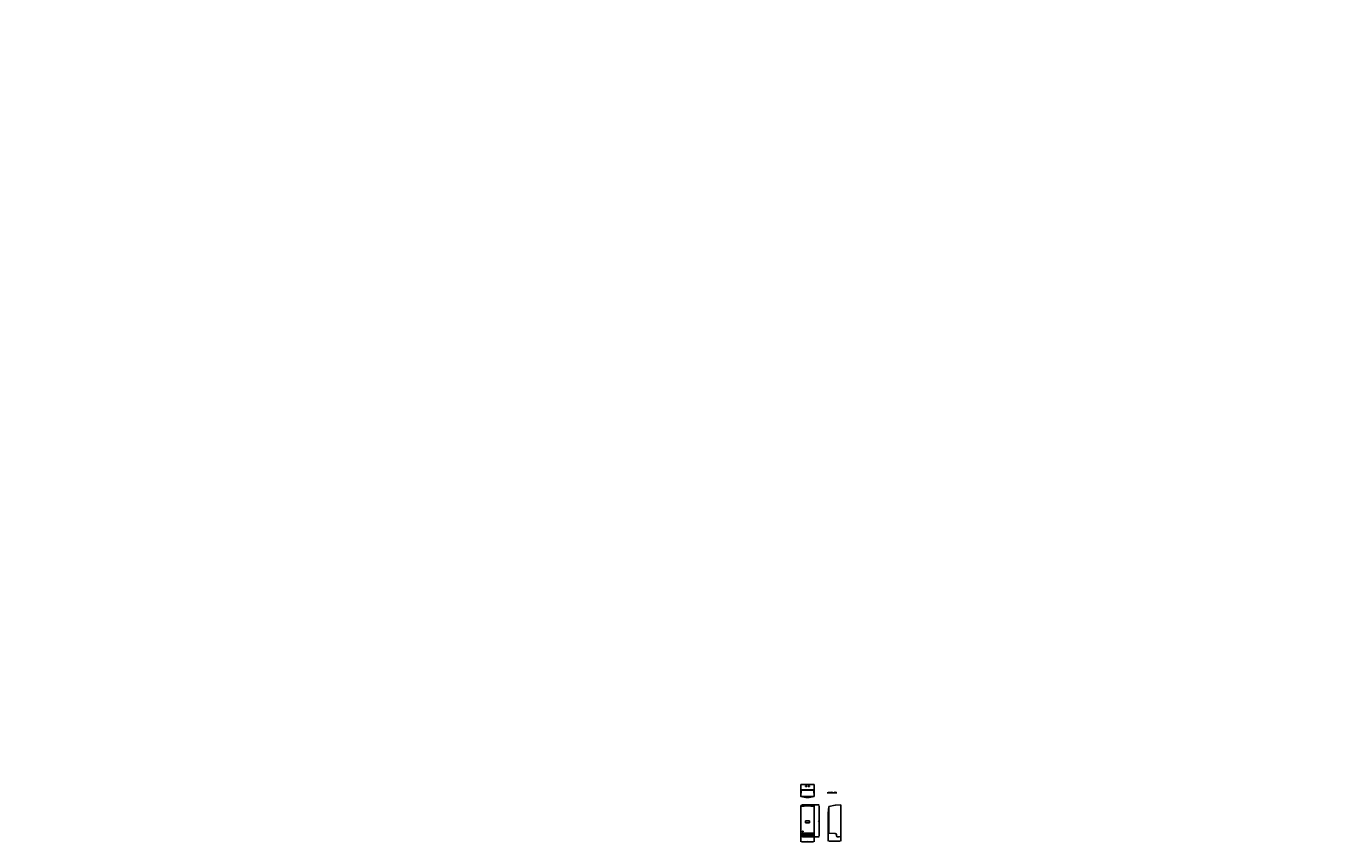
# Model space of a CAD drawing. Extents: x -1961 to 8807, y 2474 to 9210.
import ezdxf

# ---------------------------------------------------------------- set-up
doc = ezdxf.new("R2010")
doc.units = 0
doc.header["$LTSCALE"] = 10
doc.header["$MEASUREMENT"] = 0
doc.header["$PDSIZE"] = -1
doc.layers.get('0').update_dxf_attribs({"linetype": 'CONTINUOUS'})
doc.layers.get('DEFPOINTS').update_dxf_attribs({"linetype": 'CONTINUOUS'})
doc.layers.add('DIM', color=4, linetype='CONTINUOUS')
doc.styles.get("Standard").update_dxf_attribs({"font": 'txt', "height": 9})
doc.dimstyles.get("Standard").update_dxf_attribs({"dimscale": 0.5, "dimtxt": 3, "dimasz": 3, "dimexe": 1, "dimexo": 1, "dimgap": 1, "dimtad": 1, "dimdec": 0, "dimzin": 0, "dimdsep": 46, "dimtxsty": 'Standard', "dimcen": 0, "dimadec": 0, "dimazin": 0, "dimtm": 0.1, "dimtfac": 0.5, "dimtofl": 0, "dimtmove": 0, "dimatfit": 3, "dimfxl": 0, "dimtolj": 1, "dimtzin": 0, "dimarcsym": 0})

# ---------------------------------------------------------------- blocks, each defined once
blk = doc.blocks.new('*D3')
at = {"layer": 'DEFPOINTS', "color": 0}
for p in [(4437, 2529), (4548, 2529), (4437, 2475)]:
    blk.add_point(p, dxfattribs=at)
at = {"layer": 'DIM', "color": 0, "lineweight": -2}
for p, q in [((4437, 2527), (4437, 2474)), ((4548, 2527), (4548, 2474)), ((4542, 2475), (4443, 2475))]:
    blk.add_line(p, q, dxfattribs=at)
at = {"layer": 'DIM', "color": 0}
for points in [[(4443, 2476), (4443, 2474), (4437, 2475)], [(4542, 2476), (4542, 2474), (4548, 2475)]]:
    blk.add_solid(points, dxfattribs=at)
at = {"layer": 'DIM', "color": 0, "insert": (4492, 2481), "char_height": 9, "attachment_point": 5}
blk.add_mtext('\\A1;111', dxfattribs=at)
blk = doc.blocks.new('*D4')
at = {"layer": 'DEFPOINTS', "color": 0}
for p in [(4534, 2779), (4534, 2515), (4588, 2515)]:
    blk.add_point(p, dxfattribs=at)
at = {"layer": 'DIM', "color": 0, "lineweight": -2}
for p, q in [((4536, 2779), (4589, 2779)), ((4588, 2773), (4588, 2521)), ((4536, 2515), (4589, 2515))]:
    blk.add_line(p, q, dxfattribs=at)
at = {"layer": 'DIM', "color": 0}
for points in [[(4587, 2773), (4589, 2773), (4588, 2779)], [(4587, 2521), (4589, 2521), (4588, 2515)]]:
    blk.add_solid(points, dxfattribs=at)
at = {"layer": 'DIM', "color": 0, "insert": (4582, 2647), "char_height": 9, "attachment_point": 5, "rotation": 90}
blk.add_mtext('\\A1;264', dxfattribs=at)
blk = doc.blocks.new('*D5')
at = {"layer": 'DEFPOINTS', "color": 0}
for p in [(4662, 2656), (4662, 2480), (4768, 2529)]:
    blk.add_point(p, dxfattribs=at)
at = {"layer": 'DIM', "color": 0, "lineweight": -2}
for p, q in [((4662, 2654), (4662, 2479)), ((4762, 2480), (4668, 2480)), ((4768, 2527), (4768, 2479))]:
    blk.add_line(p, q, dxfattribs=at)
at = {"layer": 'DIM', "color": 0}
for points in [[(4668, 2481), (4668, 2479), (4662, 2480)], [(4762, 2481), (4762, 2479), (4768, 2480)]]:
    blk.add_solid(points, dxfattribs=at)
at = {"layer": 'DIM', "color": 0, "insert": (4715, 2486), "char_height": 9, "attachment_point": 5}
blk.add_mtext('\\A1;106', dxfattribs=at)

msp = doc.modelspace()

# ---------------------------------------------------------------- linework, layer by layer
at = {"color": 7, "linetype": 'Continuous'}
for p, q in [((4436.6, 2947.7), (4436.6, 2904.7)), ((4547.6, 2947.7), (4436.6, 2947.7)), ((4475.1, 2936.1), (4475.1, 2932.3)), ((4486.4, 2936.1), (4475.1, 2936.1)), ((4486.4, 2932.3), (4475.1, 2932.3)), ((4486.4, 2936.1), (4486.4, 2932.3)), ((4509.2, 2936.1), (4497.9, 2936.1)), ((4497.9, 2936.1), (4497.9, 2932.3)), ((4509.2, 2932.3), (4497.9, 2932.3)), ((4509.2, 2936.1), (4509.2, 2932.3)), ((4547.6, 2947.7), (4547.6, 2904.7)), ((4436.6, 2904.7), (4436.6, 2900.8)), ((4436.6, 2900.8), (4436.6, 2849.7)), ((4436.6, 2849.7), (4439.2, 2899)), ((4545.6, 2847.7), (4438.6, 2847.7)), ((4544.7, 2900.8), (4439.5, 2900.8)), ((4539.1, 2904.7), (4445.1, 2904.7)), ((4547.6, 2849.7), (4545.1, 2899)), ((4547.6, 2904.7), (4547.6, 2900.8)), ((4547.6, 2900.8), (4547.6, 2849.7)), ((4436.6, 2765.2), (4436.6, 2529.2)), ((4540.6, 2776.6), (4443.6, 2776.6)), ((4533.6, 2779.2), (4450.6, 2779.2)), ((4533.6, 2778.5), (4450.6, 2778.5)), ((4547.6, 2765.2), (4547.6, 2529.2)), ((4720.8, 2776.6), (4667.7, 2767.2)), ((4667.7, 2767.2), (4667.7, 2545.7)), ((4767.7, 2779.2), (4724.7, 2778.5)), ((4767.7, 2529.2), (4767.7, 2779.2)), ((4509.1, 2649.1), (4475.1, 2649.1)), ((4475.1, 2631.1), (4475.1, 2649.1)), ((4509.1, 2631.1), (4475.1, 2631.1)), ((4509.1, 2631.1), (4509.1, 2649.1)), ((4547.6, 2545.7), (4436.6, 2545.7)), ((4436.6, 2545.7), (4436.6, 2544.8)), ((4547.6, 2544.8), (4436.6, 2544.8)), ((4436.6, 2544.8), (4436.6, 2531.8)), ((4547.6, 2531.8), (4436.6, 2531.8)), ((4436.6, 2531.8), (4436.6, 2529.2)), ((4546.7, 2524.2), (4437.5, 2524.2)), ((4533.6, 2515.2), (4450.6, 2515.2)), ((4547.6, 2545.7), (4547.6, 2544.8)), ((4547.6, 2544.8), (4547.6, 2531.8)), ((4547.6, 2531.8), (4547.6, 2529.2)), ((4667.7, 2545.7), (4719.5, 2544.8)), ((4732.2, 2531.8), (4732.2, 2524.2)), ((4741.2, 2515.2), (4753.7, 2515.2))]:
    msp.add_line(p, q, dxfattribs=at)
msp.add_circle((4452.7, 2559.7), 3.25, dxfattribs=at)
for centre, radius, start, end in [((4438.6, 2849.7), 2, 180, 270), ((4492.1, 3083.2), 241.5, 257.20209, 282.79791), ((4445.1, 2898.7), 6, 90, 177.04621), ((4539.1, 2898.7), 6, 2.95379, 90), ((4545.6, 2849.7), 2, 270, 0), ((4450.6, 2765.2), 14, 90, 180), ((4450.6, 2764.5), 14, 90, 180), ((4492.1, 2511.5), 259.8, 77.6629, 102.3371), ((4533.6, 2765.2), 14, 0, 90), ((4533.6, 2764.5), 14, 0, 90), ((5679.7, 2656.5), 1018, 173.75459, 186.24541), ((4719.4, 2784.5), 8, 280, 311.52334), ((4450.6, 2529.2), 14, 180, 270), ((4533.6, 2529.2), 14, 270, 0), ((4719.2, 2531.8), 13, 0, 89), ((4741.2, 2524.2), 9, 180, 270), ((4753.7, 2529.2), 14, 270, 0)]:
    msp.add_arc(centre, radius, start, end, dxfattribs=at)

# ---------------------------------------------------------------- texts
at = {"char_height": 5.5}
for insert, attachment_point in [((7576.8, 5042.3), 6), ((6217.7, 4689.6), 4)]:
    msp.add_mtext('\\A1;', dxfattribs=dict(at, insert=insert, attachment_point=attachment_point))
at = {"layer": 'DIM'}
for insert, char_height, attachment_point in [((-602.1, 9209.8), 5, 4), ((-1961.3, 8857.1), 5, 4), ((-110.1, 8850.5), 5, 4), ((-1469.3, 8497.8), 5, 4), ((8806.6, 5056.2), 5.5, 6), ((7447.4, 4703.5), 5.5, 6)]:
    msp.add_mtext('\\A1;', dxfattribs=dict(at, insert=insert, char_height=char_height, attachment_point=attachment_point))
at = {"layer": 'DIM', "color": 7, "insert": (4653.2, 2895), "char_height": 12, "width": 122.15, "attachment_point": 1}
msp.add_mtext('{\\fArial|b0|i0|c0|p32;\\LHK-800DA\\fMingLiU|b0|i0|c136|p49;}', dxfattribs=at)

# ---------------------------------------------------------------- dimensions: what is measured, and where the dimension line sits
at = {"layer": 'DIM', "color": 7}
dim = msp.add_linear_dim(base=(4588.1, 2515.2), p1=(4533.6, 2779.2), p2=(4533.6, 2515.2), angle=90, dimstyle='Standard', override={"dimscale": 1, "dimtxt": 2, "dimasz": 6, "dimexo": 2}, dxfattribs=at)
dim.commit()
dim.dimension.update_dxf_attribs({"geometry": '*D4', "text_midpoint": (4582, 2647.2)})
for base, p1, p2, picture, middle in [((4661.7, 2480.3), (4767.7, 2529.2), (4661.7, 2656.5), '*D5', (4714.7, 2486.3)), ((4436.6, 2475.1), (4547.6, 2529.2), (4436.6, 2529.2), '*D3', (4492.1, 2481))]:
    dim = msp.add_linear_dim(base=base, p1=p1, p2=p2, dimstyle='Standard', override={"dimscale": 1, "dimtxt": 2, "dimasz": 6, "dimexo": 2}, dxfattribs=at)
    dim.commit()
    dim.dimension.update_dxf_attribs({"geometry": picture, "text_midpoint": middle})

doc.saveas('drawing.dxf')
